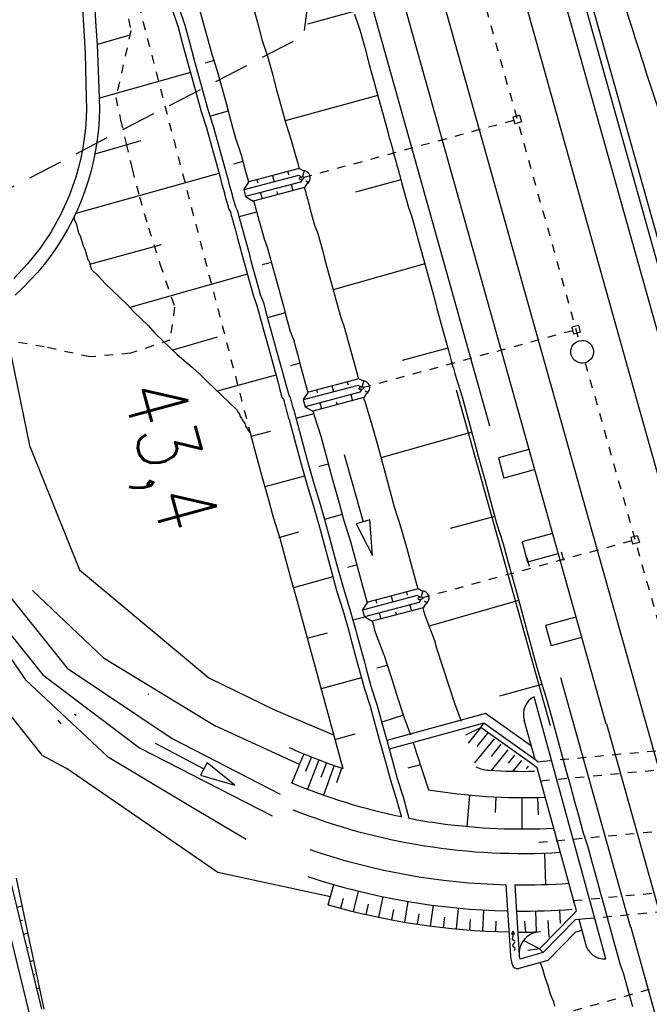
# Model space of a CAD drawing. Extents: x 447258 to 447844, y 441190 to 442763.
# Tile 15 of 123: x 447528 to 447564, y 441421 to 441477. Entities that reach past the tile are written whole.
import ezdxf

# ---------------------------------------------------------------- set-up
doc = ezdxf.new("R2010")
doc.units = 0
doc.header["$LTSCALE"] = 2
doc.header["$MEASUREMENT"] = 0
for name, pattern in [('ACAD_ISO03W100', [0.5, 0.25, -0.25]), ('ACAD_ISO05W100', [0.5, 0.25, -0.25]), ('ACAD_ISO10W100W', [0.5, 0.25, -0.25]), ('AUSGEZOGEN', [0]), ('GESTRICH-X2', [1.5, 1, -0.5]), ('PHANTOM', [2.5, 1.25, -0.25, 0.25, -0.25, 0.25, -0.25]), ('PUNKTX2', [0.5, 0.25, -0.25]), ('STRICHLINIEX2', [0.5, 0.25, -0.25])]:
    doc.linetypes.add(name, pattern=pattern)
for name, color, linetype in [('BOESCHG', 250, 'AUSGEZOGEN'), ('DB-Bahnachse', 7, 'CONTINUOUS'), ('DB-Bestand', 8, 'CONTINUOUS'), ('DB-Boeschungen', 15, 'CONTINUOUS'), ('DB-Gleisachsen', 7, 'CONTINUOUS'), ('DB-GRABEN', 15, 'AUSGEZOGEN'), ('DB-Ingenieurbauwerke', 15, 'CONTINUOUS'), ('DB-Kabelanlagen', 15, 'CONTINUOUS'), ('DB-LS-Wände', 15, 'CONTINUOUS'), ('DB-Wegboeschungen', 15, 'CONTINUOUS'), ('DB-Wege', 15, 'CONTINUOUS'), ('FBRTOP', 250, 'AUSGEZOGEN'), ('STROMLTG', 4, 'AUSGEZOGEN')]:
    doc.layers.add(name, color=color, linetype=linetype)
doc.styles.add('ROMANS', font='romans.shx', dxfattribs={"width": 0.8})

msp = doc.modelspace()

# ---------------------------------------------------------------- linework, layer by layer
at = {"layer": 'BOESCHG', "flags": 128}
msp.add_lwpolyline([(447528.106, 441604.773, -0.001741), (447532.245, 441590.487, -0.005466), (447533.498, 441585.918, -0.000173), (447539.995, 441561.128, 0.000259), (447544.338, 441544.57, 0.001301), (447552.31, 441514.558, 0.020112), (447552.908, 441512.64, 0.058233), (447553.222, 441512.004, -0.025738), (447554.023, 441510.618, -0.033988), (447555.281, 441507.68, -0.070536), (447555.581, 441506.164, -0.13888), (447555.367, 441505.212, 0.173807), (447555.247, 441504.434, 0.00477), (447555.3, 441504.174, 0.003118), (447555.387, 441503.778, 0.01381), (447557.421, 441495.825, 0.006254), (447562.612, 441478.459, 0.004755), (447564.688, 441472.034, 0.001644), (447570.93, 441453.526, 0.011246), (447571.501, 441451.968, 0.002982), (447573.818, 441446.158)], format="xyb", dxfattribs=at)
at = {"layer": 'DB-Bahnachse', "linetype": 'ACAD_ISO10W100W'}
for p, q in [((447545.301, 441511.747), (447560.069, 441459.034)), ((447560.419, 441457.782), (447569.027, 441427.14))]:
    msp.add_line(p, q, dxfattribs=at)
at = {"layer": 'DB-Bahnachse', "linetype": 'Continuous'}
msp.add_ellipse((447560.244, 441458.408), major_axis=(-0.46, 0.46), ratio=1, start_param=2.623338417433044, end_param=8.90652372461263, dxfattribs=at)
at = {"layer": 'DB-Bestand', "linetype": 'Continuous'}
for p, q in [((447528.635, 441452.945), (447531.469, 441445.924)), ((447529.342, 441435.298), (447520.277, 441446.688)), ((447523.4, 441446.8), (447528.369, 441439.633)), ((447525.833, 441446.434), (447530.753, 441440.302)), ((447531.469, 441445.924), (447538.863, 441439.741)), ((447524.695, 441445.734), (447529.366, 441439.913)), ((447532.844, 441440.889), (447528.771, 441444.743)), ((447532.844, 441440.889), (447539.264, 441436.969)), ((447530.753, 441440.302), (447536.768, 441436.269)), ((447528.369, 441439.633), (447533.061, 441435.228)), ((447529.366, 441439.913), (447534.893, 441435.742)), ((447538.863, 441439.741), (447542.631, 441437.915)), ((447535.44, 441438.78), (447535.4, 441438.8)), ((447542.631, 441437.915), (447546.01, 441436.481)), ((447530.223, 441437.316), (447530.4, 441437.1)), ((447531.181, 441437.651), (447531.265, 441437.608)), ((447544.052, 441434.773), (447539.264, 441436.969)), ((447536.768, 441436.269), (447542.961, 441433.085)), ((447534.893, 441435.742), (447542.484, 441431.84)), ((447535.786, 441435.993), (447538.577, 441434.528)), ((447529.342, 441435.298), (447530.701, 441434.566)), ((447533.061, 441435.228), (447538.3, 441432.1)), ((447539.382, 441428.603), (447530.701, 441434.566)), ((447538.577, 441434.528), (447538.391, 441434.174)), ((447538.763, 441434.882), (447538.577, 441434.528)), ((447540.348, 441433.598), (447538.763, 441434.882)), ((447538.391, 441434.174), (447540.348, 441433.598)), ((447538.3, 441432.1), (447541, 441430.5)), ((447545.83, 441427.21), (447539.382, 441428.603))]:
    msp.add_line(p, q, dxfattribs=at)
at = {"layer": 'DB-Bestand', "linetype": 'PHANTOM'}
msp.add_line((447559.806, 441426.801), (447559.753, 441426.994), dxfattribs=at)
at = {"layer": 'DB-Boeschungen', "linetype": 'Continuous'}
for p, q in [((447541.382, 441478.215), (447541.646, 441477.25)), ((447547.175, 441477.882), (447544.523, 441477.156)), ((447547.215, 441477.737), (447547.527, 441476.786)), ((447541.646, 441477.25), (447541.91, 441476.286)), ((447547.527, 441476.786), (447547.791, 441475.821)), ((447541.91, 441476.286), (447542.222, 441475.334)), ((447547.791, 441475.821), (447548.055, 441474.857)), ((447542.222, 441475.334), (447542.486, 441474.37)), ((447548.055, 441474.857), (447548.319, 441473.892)), ((447542.486, 441474.37), (447542.75, 441473.405)), ((447542.75, 441473.405), (447543.014, 441472.441)), ((447548.319, 441473.892), (447548.583, 441472.928)), ((447548.543, 441473.072), (447543.238, 441471.621)), ((447548.583, 441472.928), (447548.847, 441471.963)), ((447543.014, 441472.441), (447543.278, 441471.476)), ((447548.847, 441471.963), (447549.111, 441470.999)), ((447543.278, 441471.476), (447543.59, 441470.525)), ((447549.111, 441470.999), (447549.163, 441470.806)), ((447549.163, 441470.806), (447549.216, 441470.613)), ((447549.216, 441470.613), (447549.269, 441470.42)), ((447543.59, 441470.525), (447543.854, 441469.56)), ((447549.269, 441470.42), (447549.322, 441470.227)), ((447549.322, 441470.227), (447549.375, 441470.034)), ((447549.375, 441470.034), (447549.427, 441469.841)), ((447543.854, 441469.56), (447543.92, 441469.319)), ((447549.427, 441469.841), (447549.48, 441469.648)), ((447549.48, 441469.648), (447549.533, 441469.455)), ((447549.533, 441469.455), (447549.586, 441469.262)), ((447543.92, 441469.319), (447543.973, 441469.126)), ((447543.973, 441469.126), (447544.025, 441468.933)), ((447544.025, 441468.933), (447544.038, 441468.887)), ((447549.586, 441469.262), (447549.638, 441469.07)), ((447549.638, 441469.07), (447549.665, 441468.973)), ((447549.665, 441468.973), (447549.691, 441468.877)), ((447549.691, 441468.877), (447549.718, 441468.78)), ((447549.718, 441468.78), (447549.744, 441468.684)), ((447549.744, 441468.684), (447549.77, 441468.587)), ((447549.77, 441468.587), (447549.797, 441468.491)), ((447549.797, 441468.491), (447549.823, 441468.394)), ((447549.823, 441468.394), (447549.85, 441468.298)), ((447549.85, 441468.298), (447549.876, 441468.201)), ((447544.334, 441467.806), (447544.342, 441467.776)), ((447544.342, 441467.776), (447544.395, 441467.583)), ((447549.863, 441468.25), (447547.258, 441467.537)), ((447549.876, 441468.201), (447549.902, 441468.105)), ((447549.902, 441468.105), (447550.034, 441467.623)), ((447544.395, 441467.583), (447544.421, 441467.487)), ((447544.421, 441467.487), (447544.448, 441467.39)), ((447544.448, 441467.39), (447544.474, 441467.294)), ((447544.474, 441467.294), (447544.5, 441467.197)), ((447544.5, 441467.197), (447544.527, 441467.101)), ((447550.034, 441467.623), (447550.166, 441467.14)), ((447544.527, 441467.101), (447544.553, 441467.004)), ((447544.553, 441467.004), (447544.58, 441466.908)), ((447544.58, 441466.908), (447544.606, 441466.811)), ((447544.606, 441466.811), (447544.632, 441466.715)), ((447544.632, 441466.715), (447544.659, 441466.618)), ((447544.659, 441466.618), (447544.791, 441466.136)), ((447550.166, 441467.14), (447550.298, 441466.658)), ((447550.298, 441466.658), (447550.478, 441466.189)), ((447544.791, 441466.136), (447544.923, 441465.654)), ((447550.478, 441466.189), (447550.61, 441465.707)), ((447544.923, 441465.654), (447545.103, 441465.185)), ((447550.61, 441465.707), (447550.742, 441465.225)), ((447545.103, 441465.185), (447545.235, 441464.703)), ((447550.742, 441465.225), (447550.874, 441464.742)), ((447545.235, 441464.703), (447545.367, 441464.22)), ((447550.874, 441464.742), (447551.006, 441464.26)), ((447545.367, 441464.22), (447545.499, 441463.738)), ((447551.006, 441464.26), (447551.138, 441463.778)), ((447551.138, 441463.778), (447551.27, 441463.295)), ((447545.499, 441463.738), (447545.631, 441463.256)), ((447545.631, 441463.256), (447545.763, 441462.773)), ((447551.23, 441463.44), (447545.987, 441461.954)), ((447551.27, 441463.295), (447551.402, 441462.813)), ((447545.763, 441462.773), (447545.895, 441462.291)), ((447551.402, 441462.813), (447551.534, 441462.331)), ((447545.895, 441462.291), (447546.027, 441461.809)), ((447551.534, 441462.331), (447551.666, 441461.849)), ((447546.027, 441461.809), (447546.158, 441461.327)), ((447551.666, 441461.849), (447551.798, 441461.366)), ((447546.158, 441461.327), (447546.29, 441460.844)), ((447551.798, 441461.366), (447551.93, 441460.884)), ((447546.29, 441460.844), (447546.422, 441460.362)), ((447551.93, 441460.884), (447552.062, 441460.402)), ((447552.062, 441460.402), (447552.194, 441459.919)), ((447546.422, 441460.362), (447546.603, 441459.893)), ((447546.603, 441459.893), (447546.734, 441459.411)), ((447552.194, 441459.919), (447552.326, 441459.437)), ((447546.734, 441459.411), (447546.866, 441458.928)), ((447552.326, 441459.437), (447552.458, 441458.955)), ((447546.866, 441458.928), (447546.998, 441458.446)), ((447552.458, 441458.955), (447552.59, 441458.473)), ((447546.998, 441458.446), (447547.13, 441457.964)), ((447552.55, 441458.617), (447549.946, 441457.905)), ((447552.59, 441458.473), (447552.629, 441458.328)), ((447552.629, 441458.328), (447552.669, 441458.183)), ((447552.669, 441458.183), (447552.708, 441458.039)), ((447547.13, 441457.964), (447547.262, 441457.482)), ((447552.708, 441458.039), (447552.748, 441457.894)), ((447552.748, 441457.894), (447552.788, 441457.749)), ((447552.788, 441457.749), (447552.827, 441457.605)), ((447552.827, 441457.605), (447552.867, 441457.46)), ((447547.262, 441457.482), (447547.394, 441456.999)), ((447552.867, 441457.46), (447552.906, 441457.315)), ((447552.906, 441457.315), (447552.946, 441457.171)), ((447552.946, 441457.171), (447552.985, 441457.026)), ((447552.985, 441457.026), (447553.364, 441455.833)), ((447547.394, 441456.999), (447547.434, 441456.855)), ((447547.729, 441455.776), (447547.751, 441455.697)), ((447547.751, 441455.697), (447547.79, 441455.553)), ((447547.79, 441455.553), (447548.168, 441454.36)), ((447553.364, 441455.833), (447553.693, 441454.628)), ((447548.168, 441454.36), (447548.498, 441453.154)), ((447553.693, 441454.628), (447554.023, 441453.422)), ((447553.918, 441453.808), (447548.722, 441452.334)), ((447548.498, 441453.154), (447548.828, 441451.949)), ((447554.023, 441453.422), (447554.353, 441452.216)), ((447548.828, 441451.949), (447549.158, 441450.743)), ((447554.353, 441452.216), (447554.683, 441451.011)), ((447554.683, 441451.011), (447555.013, 441449.805)), ((447549.158, 441450.743), (447549.488, 441449.537)), ((447555.013, 441449.805), (447555.343, 441448.599)), ((447549.488, 441449.537), (447549.866, 441448.345)), ((447555.237, 441448.985), (447552.681, 441448.286)), ((447555.343, 441448.599), (447555.721, 441447.407)), ((447549.866, 441448.345), (447550.196, 441447.139)), ((447550.196, 441447.139), (447550.526, 441445.933)), ((447555.721, 441447.407), (447556.051, 441446.201)), ((447550.526, 441445.933), (447550.829, 441444.826)), ((447556.051, 441446.201), (447556.381, 441444.995)), ((447556.381, 441444.995), (447556.671, 441443.934)), ((447556.605, 441444.176), (447551.475, 441442.707)), ((447551.124, 441443.745), (447551.185, 441443.522)), ((447551.185, 441443.522), (447551.238, 441443.329)), ((447556.671, 441443.934), (447556.961, 441442.873)), ((447551.238, 441443.329), (447551.792, 441441.874)), ((447556.961, 441442.873), (447557.252, 441441.812)), ((447551.792, 441441.874), (447551.911, 441441.44)), ((447557.252, 441441.812), (447557.542, 441440.751)), ((447551.911, 441441.44), (447552.249, 441440.392)), ((447557.542, 441440.751), (447557.832, 441439.69)), ((447552.249, 441440.392), (447552.588, 441439.344)), ((447557.832, 441439.69), (447558.171, 441438.643)), ((447552.588, 441439.344), (447552.926, 441438.296)), ((447557.925, 441439.353), (447555.513, 441438.693)), ((447558.171, 441438.643), (447558.461, 441437.582)), ((447552.926, 441438.296), (447553.313, 441437.262)), ((447558.461, 441437.582), (447558.751, 441436.521)), ((447554.424, 441436.881), (447553.561, 441436.461)), ((447554.424, 441436.881), (447553.719, 441436.006)), ((447555.203, 441436.254), (447554.086, 441434.868)), ((447554.814, 441436.567), (447554.204, 441435.811)), ((447558.751, 441436.521), (447559.042, 441435.46)), ((447555.592, 441435.94), (447555.023, 441435.234)), ((447555.982, 441435.626), (447555.024, 441434.438)), ((447544.308, 441435.388), (447543.616, 441433.727)), ((447544.736, 441435.213), (447544.402, 441434.378)), ((447545.166, 441435.045), (447544.521, 441433.364)), ((447556.371, 441435.312), (447556.007, 441434.86)), ((447559.042, 441435.46), (447559.332, 441434.399)), ((447545.599, 441434.882), (447545.288, 441434.038)), ((447546.034, 441434.726), (447545.437, 441433.028)), ((447546.471, 441434.576), (447546.184, 441433.723)), ((447556.76, 441434.999), (447556.271, 441434.391)), ((447557.149, 441434.685), (447557.029, 441434.536)), ((447559.332, 441434.399), (447559.569, 441433.53)), ((447559.569, 441433.53), (447559.807, 441432.662)), ((447553.801, 441433.026), (447553.635, 441431.234)), ((447555.295, 441432.922), (447555.253, 441432.023)), ((447556.793, 441432.886), (447556.791, 441431.086)), ((447557.685, 441432.898), (447557.732, 441431.892)), ((447559.807, 441432.662), (447560.045, 441431.794)), ((447560.045, 441431.794), (447560.282, 441430.926)), ((447560.282, 441430.926), (447560.568, 441430.071)), ((447560.568, 441430.071), (447560.805, 441429.203)), ((447558.164, 441427.911), (447558.099, 441429.71)), ((447560.805, 441429.203), (447561.043, 441428.335)), ((447561.043, 441428.335), (447561.28, 441427.467)), ((447545.699, 441426.753), (447546.031, 441427.906)), ((447555.878, 441427.898), (447556.133, 441423.84)), ((447556.38, 441427.889), (447556.633, 441423.872)), ((447547.147, 441426.366), (447547.436, 441427.53)), ((447548.609, 441426.032), (447548.854, 441427.207)), ((447561.28, 441427.467), (447561.518, 441426.599)), ((447546.421, 441426.553), (447546.576, 441427.132)), ((447547.877, 441426.192), (447548.01, 441426.777)), ((447550.082, 441425.754), (447550.283, 441426.937)), ((447551.565, 441425.53), (447551.722, 441426.72)), ((447561.518, 441426.599), (447561.755, 441425.731)), ((447549.345, 441425.886), (447549.456, 441426.476)), ((447550.823, 441425.635), (447550.912, 441426.229)), ((447552.309, 441425.44), (447552.376, 441426.036)), ((447553.055, 441425.362), (447553.167, 441426.557)), ((447554.55, 441425.25), (447554.618, 441426.448)), ((447557.621, 441425.195), (447557.597, 441426.394)), ((447559.008, 441425.695), (447558.967, 441426.446)), ((447553.802, 441425.299), (447553.847, 441425.898)), ((447555.299, 441425.215), (447555.322, 441425.815)), ((447557.01, 441425.187), (447556.965, 441425.809)), ((447558.346, 441424.892), (447558.298, 441425.84)), ((447561.755, 441425.731), (447561.887, 441425.249)), ((447556.274, 441425.234), (447556.197, 441425.077)), ((447556.197, 441425.077), (447556.372, 441425.089)), ((447556.372, 441425.089), (447556.274, 441425.234)), ((447556.294, 441424.93), (447556.284, 441425.083)), ((447561.887, 441425.249), (447562.019, 441424.766)), ((447557.803, 441424.22), (447556.877, 441424.696)), ((447562.019, 441424.766), (447562.151, 441424.284)), ((447557.803, 441424.22), (447557.124, 441424.136)), ((447562.151, 441424.284), (447562.283, 441423.802)), ((447562.283, 441423.802), (447562.415, 441423.319)), ((447556.192, 441423.488), (447556.239, 441423.316)), ((447557.833, 441423.442), (447557.969, 441423.088)), ((447562.415, 441423.319), (447562.595, 441422.85)), ((447557.969, 441423.088), (447558.101, 441422.606)), ((447562.595, 441422.85), (447562.727, 441422.368)), ((447558.101, 441422.606), (447558.281, 441422.136)), ((447558.281, 441422.136), (447558.413, 441421.654)), ((447562.727, 441422.368), (447562.859, 441421.886)), ((447558.413, 441421.654), (447558.593, 441421.185)), ((447562.859, 441421.886), (447562.991, 441421.404)), ((447558.593, 441421.185), (447558.659, 441420.945)), ((447562.991, 441421.404), (447563.123, 441420.921))]:
    msp.add_line(p, q, dxfattribs=at)
for centre, major_axis, start_param, end_param in [((447556.812, 441465.386), (-22.981, 22.981), 1.932837, 2.034525), ((447555.035, 441436.441), (-1.414, 1.414), 1.902888, 2.294863), ((447556.812, 441465.386), (-21.92, 21.92), 2.294863, 2.378689), ((447556.812, 441465.386), (-24.254, 24.254), 1.960212, 2.152817), ((447556.812, 441465.386), (-22.981, 22.981), 2.189884, 2.396837), ((447556.812, 441465.386), (-9.302, 34.467), 2.501181, 2.939254), ((447556.812, 441465.386), (-24.254, 24.254), 2.165857, 2.220042), ((447556.812, 441465.386), (-24.254, 24.254), 2.220042, 2.408915), ((447556.812, 441465.386), (-9.785, 36.201), 2.547489, 2.852702), ((447556.812, 441465.386), (-10.407, 37.586), 2.551077, 2.849943), ((447556.812, 441465.386), (-26.517, 26.517), 2.344663, 2.427462), ((447556.812, 441465.386), (-10.571, 38.785), 2.595405, 2.8565), ((447556.812, 441465.386), (-27.577, 27.577), 2.347526, 2.429365), ((447556.343, 441424.831), (-0.0774, 0.0774), -0.328355, 2.031958), ((447556.812, 441465.386), (-28.426, 28.426), 2.349662, 2.376322), ((447557.88, 441423.95), (-0.884, 0.884), -0.759639, 1.035058), ((447556.812, 441465.386), (-28.426, 28.426), 2.351266, 2.37034), ((447556.37, 441424.428), (-0.0774, 0.0774), -0.328355, 2.031958), ((447556.273, 441424.624), (-0.0774, 0.0774), 2.813238, 5.17355), ((447556.3, 441424.22), (-0.0774, 0.0774), 2.813238, 5.17355), ((447557.88, 441423.95), (-1.237, 1.237), 0.848173, 1.052542), ((447556.529, 441423.396), (-0.212, 0.212), 1.052542, 2.623338)]:
    msp.add_ellipse(centre, major_axis=major_axis, ratio=1, start_param=start_param, end_param=end_param, dxfattribs=at)
at = {"layer": 'DB-Gleisachsen', "linetype": 'Continuous'}
for p, q in [((447547.467, 441512.354), (447563.157, 441456.351)), ((447543.134, 441511.14), (447558.824, 441455.137)), ((447563.163, 441456.354), (447565.887, 441446.651)), ((447558.831, 441455.138), (447561.554, 441445.435)), ((447561.554, 441445.435), (447566.86, 441426.533))]:
    msp.add_line(p, q, dxfattribs=at)
at = {"layer": 'DB-GRABEN', "linetype": 'PUNKTX2'}
msp.add_line((447524.757, 441517.002), (447541.231, 441453.758), dxfattribs=at)
at = {"layer": 'DB-GRABEN', "linetype": 'Continuous'}
for p, q in [((447536.791, 441477.944), (447537.103, 441476.992)), ((447537.177, 441478.049), (447537.489, 441477.098)), ((447538.238, 441478.339), (447538.502, 441477.375)), ((447538.502, 441477.375), (447538.766, 441476.41)), ((447537.103, 441476.992), (447537.367, 441476.028)), ((447537.489, 441477.098), (447537.753, 441476.133)), ((447532.504, 441476.008), (447534.371, 441476.556)), ((447538.766, 441476.41), (447539.03, 441475.446)), ((447537.367, 441476.028), (447537.631, 441475.063)), ((447537.753, 441476.133), (447538.017, 441475.169)), ((447537.631, 441475.063), (447537.895, 441474.099)), ((447538.017, 441475.169), (447538.281, 441474.204)), ((447539.183, 441475.073), (447538.653, 441474.928)), ((447539.03, 441475.446), (447539.342, 441474.494)), ((447539.342, 441474.494), (447539.606, 441473.53)), ((447537.816, 441474.388), (447532.6, 441472.917)), ((447537.895, 441474.099), (447538.159, 441473.134)), ((447538.281, 441474.204), (447538.545, 441473.24)), ((447539.606, 441473.53), (447539.87, 441472.565)), ((447538.159, 441473.134), (447538.423, 441472.169)), ((447538.545, 441473.24), (447538.809, 441472.275)), ((447538.809, 441472.275), (447539.121, 441471.324)), ((447539.87, 441472.565), (447540.133, 441471.601)), ((447538.423, 441472.169), (447538.735, 441471.218)), ((447539.975, 441472.18), (447538.962, 441471.902)), ((447538.735, 441471.218), (447538.999, 441470.254)), ((447539.121, 441471.324), (447539.385, 441470.359)), ((447540.133, 441471.601), (447540.397, 441470.636)), ((447540.397, 441470.636), (447540.709, 441469.685)), ((447532.35, 441469.744), (447534.99, 441470.505)), ((447538.999, 441470.254), (447539.263, 441469.289)), ((447539.385, 441470.359), (447539.648, 441469.395)), ((447540.709, 441469.685), (447540.973, 441468.72)), ((447539.263, 441469.289), (447539.527, 441468.325)), ((447539.648, 441469.395), (447539.912, 441468.43)), ((447540.815, 441469.299), (447540.285, 441469.154)), ((447544.045, 441468.888), (447541.167, 441468.126)), ((447544.241, 441468.785), (447544.045, 441468.888)), ((447539.447, 441468.614), (447531.245, 441466.318)), ((447539.527, 441468.325), (447539.579, 441468.132)), ((447539.912, 441468.43), (447539.965, 441468.237)), ((447544.001, 441468.505), (447540.866, 441467.673)), ((447540.973, 441468.72), (447541.026, 441468.527)), ((447541.026, 441468.527), (447541.079, 441468.335)), ((447541.079, 441468.335), (447541.132, 441468.142)), ((447542.507, 441468.481), (447542.602, 441468.134)), ((447543.381, 441468.713), (447543.429, 441468.539)), ((447544.165, 441468.419), (447544.001, 441468.505)), ((447544.327, 441468.774), (447544.223, 441468.427)), ((447539.579, 441468.132), (447539.632, 441467.939)), ((447539.632, 441467.939), (447539.685, 441467.746)), ((447539.685, 441467.746), (447539.738, 441467.553)), ((447539.965, 441468.237), (447540.018, 441468.044)), ((447540.018, 441468.044), (447540.071, 441467.851)), ((447540.071, 441467.851), (447540.123, 441467.658)), ((447540.866, 441467.673), (447541.162, 441468.124)), ((447544.107, 441468.119), (447540.971, 441467.288)), ((447541.132, 441468.142), (447541.144, 441468.097)), ((447544.336, 441467.807), (447541.414, 441467.033)), ((447541.621, 441468.246), (447541.669, 441468.073)), ((447543.582, 441467.98), (447543.677, 441467.632)), ((447544.204, 441468.274), (447544.107, 441468.119)), ((447544.455, 441467.996), (447544.336, 441467.807)), ((447544.417, 441468.197), (447544.566, 441468.092)), ((447539.738, 441467.553), (447539.79, 441467.36)), ((447539.79, 441467.36), (447539.843, 441467.167)), ((447539.843, 441467.167), (447539.896, 441466.974)), ((447540.123, 441467.658), (447540.176, 441467.466)), ((447540.176, 441467.466), (447540.229, 441467.273)), ((447540.229, 441467.273), (447540.282, 441467.08)), ((447540.866, 441467.673), (447540.971, 441467.288)), ((447540.971, 441467.288), (447541.414, 441467.033)), ((447541.822, 441467.513), (447541.917, 441467.166)), ((447542.755, 441467.574), (447542.802, 441467.4)), ((447539.896, 441466.974), (447539.949, 441466.781)), ((447539.949, 441466.781), (447540.002, 441466.588)), ((447540.282, 441467.08), (447540.335, 441466.887)), ((447540.335, 441466.887), (447540.387, 441466.694)), ((447540.387, 441466.694), (447540.488, 441466.514)), ((447541.434, 441467.038), (447541.448, 441466.984)), ((447541.448, 441466.984), (447541.501, 441466.791)), ((447541.501, 441466.791), (447541.528, 441466.695)), ((447541.528, 441466.695), (447541.554, 441466.598)), ((447541.554, 441466.598), (447541.58, 441466.502)), ((447531.159, 441466.139), (447531.148, 441465.98)), ((447540.002, 441466.588), (447540.103, 441466.409)), ((447540.103, 441466.409), (447540.129, 441466.312)), ((447540.129, 441466.312), (447540.155, 441466.216)), ((447540.155, 441466.216), (447540.182, 441466.119)), ((447540.182, 441466.119), (447540.208, 441466.023)), ((447540.488, 441466.514), (447540.515, 441466.418)), ((447540.515, 441466.418), (447540.541, 441466.321)), ((447540.541, 441466.321), (447540.568, 441466.225)), ((447540.568, 441466.225), (447540.594, 441466.128)), ((447541.607, 441466.405), (447540.594, 441466.128)), ((447540.594, 441466.128), (447540.62, 441466.032)), ((447540.62, 441466.032), (447540.647, 441465.935)), ((447541.58, 441466.502), (447541.607, 441466.405)), ((447541.607, 441466.405), (447541.633, 441466.309)), ((447541.633, 441466.309), (447541.66, 441466.213)), ((447541.66, 441466.213), (447541.686, 441466.116)), ((447541.686, 441466.116), (447541.712, 441466.02)), ((447531.148, 441465.98), (447531.249, 441465.801)), ((447531.249, 441465.801), (447531.302, 441465.608)), ((447531.302, 441465.608), (447531.355, 441465.415)), ((447540.208, 441466.023), (447540.235, 441465.926)), ((447540.235, 441465.926), (447540.261, 441465.83)), ((447540.261, 441465.83), (447540.287, 441465.733)), ((447540.287, 441465.733), (447540.314, 441465.637)), ((447540.314, 441465.637), (447540.34, 441465.541)), ((447540.34, 441465.541), (447540.366, 441465.444)), ((447540.647, 441465.935), (447540.673, 441465.839)), ((447540.673, 441465.839), (447540.7, 441465.743)), ((447540.7, 441465.743), (447540.726, 441465.646)), ((447540.726, 441465.646), (447540.752, 441465.55)), ((447540.752, 441465.55), (447540.884, 441465.067)), ((447541.712, 441466.02), (447541.739, 441465.923)), ((447541.739, 441465.923), (447541.765, 441465.827)), ((447541.765, 441465.827), (447541.897, 441465.344)), ((447531.355, 441465.415), (447531.408, 441465.222)), ((447531.408, 441465.222), (447531.509, 441465.042)), ((447531.509, 441465.042), (447531.561, 441464.849)), ((447540.366, 441465.444), (447540.498, 441464.962)), ((447540.498, 441464.962), (447540.63, 441464.48)), ((447540.884, 441465.067), (447541.016, 441464.585)), ((447541.897, 441465.344), (447542.029, 441464.862)), ((447531.561, 441464.849), (447531.614, 441464.656)), ((447531.614, 441464.656), (447531.667, 441464.463)), ((447531.667, 441464.463), (447531.768, 441464.284)), ((447532.054, 441463.429), (447536.153, 441464.55)), ((447540.63, 441464.48), (447540.762, 441463.997)), ((447541.016, 441464.585), (447541.148, 441464.103)), ((447542.029, 441464.862), (447542.209, 441464.393)), ((447542.209, 441464.393), (447542.341, 441463.911)), ((447531.768, 441464.284), (447531.821, 441464.091)), ((447531.821, 441464.091), (447531.847, 441463.994)), ((447531.847, 441463.994), (447531.873, 441463.898)), ((447531.873, 441463.898), (447531.9, 441463.801)), ((447531.9, 441463.801), (447531.926, 441463.705)), ((447540.762, 441463.997), (447540.894, 441463.515)), ((447541.148, 441464.103), (447541.28, 441463.621)), ((447542.341, 441463.911), (447542.473, 441463.429)), ((447531.926, 441463.705), (447532.001, 441463.622)), ((447532.001, 441463.622), (447532.027, 441463.525)), ((447532.027, 441463.525), (447532.054, 441463.429)), ((447532.054, 441463.429), (447532.08, 441463.332)), ((447532.08, 441463.332), (447532.106, 441463.236)), ((447532.106, 441463.236), (447532.133, 441463.139)), ((447540.894, 441463.515), (447541.026, 441463.033)), ((447541.28, 441463.621), (447541.412, 441463.138)), ((447542.447, 441463.525), (447541.916, 441463.38)), ((447542.473, 441463.429), (447542.605, 441462.946)), ((447532.133, 441463.139), (447532.554, 441462.736)), ((447532.554, 441462.736), (447532.927, 441462.32)), ((447541.079, 441462.84), (447534.34, 441460.944)), ((447541.026, 441463.033), (447541.158, 441462.55)), ((447541.412, 441463.138), (447541.544, 441462.656)), ((447541.544, 441462.656), (447541.676, 441462.174)), ((447542.605, 441462.946), (447542.737, 441462.464)), ((447532.927, 441462.32), (447533.349, 441461.917)), ((447541.158, 441462.55), (447541.29, 441462.068)), ((447541.676, 441462.174), (447541.808, 441461.691)), ((447542.737, 441462.464), (447542.869, 441461.982)), ((447533.349, 441461.917), (447533.77, 441461.514)), ((447541.29, 441462.068), (447541.422, 441461.586)), ((447541.422, 441461.586), (447541.602, 441461.117)), ((447541.808, 441461.691), (447541.988, 441461.222)), ((447542.869, 441461.982), (447543.001, 441461.499)), ((447533.77, 441461.514), (447534.191, 441461.111)), ((447534.191, 441461.111), (447534.564, 441460.694)), ((447541.602, 441461.117), (447541.734, 441460.635)), ((447541.988, 441461.222), (447542.12, 441460.74)), ((447543.001, 441461.499), (447543.133, 441461.017)), ((447543.133, 441461.017), (447543.265, 441460.535)), ((447534.564, 441460.694), (447534.986, 441460.291)), ((447541.734, 441460.635), (447541.866, 441460.152)), ((447542.12, 441460.74), (447542.252, 441460.258)), ((447543.238, 441460.631), (447542.226, 441460.354)), ((447543.265, 441460.535), (447543.397, 441460.053)), ((447534.986, 441460.291), (447535.407, 441459.888)), ((447535.407, 441459.888), (447535.78, 441459.472)), ((447541.866, 441460.152), (447541.998, 441459.67)), ((447542.252, 441460.258), (447542.384, 441459.776)), ((447543.397, 441460.053), (447543.529, 441459.57)), ((447535.78, 441459.472), (447536.201, 441459.069)), ((447541.998, 441459.67), (447542.13, 441459.188)), ((447542.384, 441459.776), (447542.516, 441459.293)), ((447542.516, 441459.293), (447542.648, 441458.811)), ((447543.529, 441459.57), (447543.709, 441459.101)), ((447536.201, 441459.069), (447536.623, 441458.666)), ((447536.82, 441458.512), (447539.363, 441459.26)), ((447542.13, 441459.188), (447542.262, 441458.705)), ((447542.262, 441458.705), (447542.394, 441458.223)), ((447542.648, 441458.811), (447542.78, 441458.329)), ((447543.709, 441459.101), (447543.841, 441458.619)), ((447536.623, 441458.666), (447537.044, 441458.263)), ((447537.044, 441458.263), (447537.452, 441457.908)), ((447542.394, 441458.223), (447542.526, 441457.741)), ((447542.78, 441458.329), (447542.912, 441457.846)), ((447543.841, 441458.619), (447543.973, 441458.137)), ((447537.452, 441457.908), (447537.922, 441457.518)), ((447542.526, 441457.741), (447542.658, 441457.259)), ((447542.912, 441457.846), (447543.044, 441457.364)), ((447544.078, 441457.751), (447543.548, 441457.606)), ((447543.973, 441458.137), (447544.105, 441457.654)), ((447544.105, 441457.654), (447544.237, 441457.172)), ((447537.922, 441457.518), (447538.343, 441457.115)), ((447538.343, 441457.115), (447538.764, 441456.712)), ((447542.711, 441457.066), (447539.335, 441456.142)), ((447542.658, 441457.259), (447542.79, 441456.776)), ((447543.044, 441457.364), (447543.176, 441456.882)), ((447544.237, 441457.172), (447544.369, 441456.69)), ((447538.764, 441456.712), (447539.186, 441456.309)), ((447542.79, 441456.776), (447542.922, 441456.294)), ((447543.176, 441456.882), (447543.308, 441456.4)), ((447547.411, 441456.478), (447544.275, 441455.647)), ((447544.369, 441456.69), (447544.501, 441456.208)), ((447547.454, 441456.862), (447544.577, 441456.099)), ((447545.916, 441456.454), (447546.011, 441456.107)), ((447546.791, 441456.686), (447546.839, 441456.512)), ((447547.574, 441456.392), (447547.411, 441456.478)), ((447547.651, 441456.758), (447547.454, 441456.862)), ((447547.737, 441456.748), (447547.633, 441456.4)), ((447539.186, 441456.309), (447539.607, 441455.905)), ((447539.607, 441455.905), (447540.028, 441455.502)), ((447542.922, 441456.294), (447543.054, 441455.812)), ((447543.308, 441456.4), (447543.44, 441455.917)), ((447543.44, 441455.917), (447543.527, 441455.786)), ((447544.275, 441455.647), (447544.572, 441456.098)), ((447547.516, 441456.092), (447544.381, 441455.261)), ((447544.501, 441456.208), (447544.54, 441456.063)), ((447544.54, 441456.063), (447544.543, 441456.054)), ((447545.031, 441456.219), (447545.079, 441456.046)), ((447546.992, 441455.953), (447547.087, 441455.606)), ((447547.614, 441456.247), (447547.516, 441456.092)), ((447547.865, 441455.969), (447547.746, 441455.78)), ((447547.826, 441456.17), (447547.975, 441456.066)), ((447540.028, 441455.502), (447540.45, 441455.099)), ((447543.054, 441455.812), (447543.142, 441455.68)), ((447543.142, 441455.68), (447543.181, 441455.536)), ((447543.181, 441455.536), (447543.221, 441455.391)), ((447543.221, 441455.391), (447543.26, 441455.246)), ((447543.527, 441455.786), (447543.567, 441455.641)), ((447543.567, 441455.641), (447543.607, 441455.496)), ((447543.607, 441455.496), (447543.646, 441455.352)), ((447543.646, 441455.352), (447543.686, 441455.207)), ((447544.275, 441455.647), (447544.381, 441455.261)), ((447547.746, 441455.78), (447544.824, 441455.006)), ((447545.232, 441455.486), (447545.327, 441455.139)), ((447546.164, 441455.547), (447546.212, 441455.374)), ((447540.45, 441455.099), (447540.537, 441454.968)), ((447540.537, 441454.968), (447540.625, 441454.836)), ((447540.625, 441454.836), (447540.665, 441454.692)), ((447543.26, 441455.246), (447543.3, 441455.102)), ((447543.3, 441455.102), (447543.34, 441454.957)), ((447543.34, 441454.957), (447543.379, 441454.812)), ((447543.379, 441454.812), (447543.419, 441454.668)), ((447543.686, 441455.207), (447543.725, 441455.062)), ((447543.725, 441455.062), (447543.765, 441454.918)), ((447543.765, 441454.918), (447543.805, 441454.773)), ((447543.805, 441454.773), (447543.844, 441454.628)), ((447544.87, 441454.857), (447543.857, 441454.58)), ((447544.381, 441455.261), (447544.824, 441455.006)), ((447544.829, 441455.007), (447544.857, 441454.906)), ((447544.857, 441454.906), (447544.896, 441454.761)), ((447544.896, 441454.761), (447545.275, 441453.568)), ((447540.665, 441454.692), (447540.753, 441454.56)), ((447540.753, 441454.56), (447540.84, 441454.429)), ((447540.84, 441454.429), (447540.928, 441454.297)), ((447540.928, 441454.297), (447540.968, 441454.152)), ((447543.419, 441454.668), (447543.458, 441454.523)), ((447543.458, 441454.523), (447543.498, 441454.378)), ((447543.498, 441454.378), (447543.828, 441453.172)), ((447543.844, 441454.628), (447543.884, 441454.484)), ((447543.884, 441454.484), (447544.214, 441453.278)), ((447540.968, 441454.152), (447541.056, 441454.021)), ((447541.056, 441454.021), (447541.143, 441453.889)), ((447541.143, 441453.889), (447541.231, 441453.758)), ((447541.231, 441453.758), (447541.561, 441452.552)), ((447541.284, 441453.565), (447542.393, 441453.869)), ((447543.828, 441453.172), (447544.158, 441451.967)), ((447544.214, 441453.278), (447544.543, 441452.072)), ((447545.275, 441453.568), (447545.604, 441452.363)), ((447541.561, 441452.552), (447541.891, 441451.347)), ((447546.62, 441452.52), (447547.697, 441448.668)), ((447544.158, 441451.967), (447544.488, 441450.761)), ((447544.543, 441452.072), (447544.873, 441450.867)), ((447545.71, 441451.977), (447545.18, 441451.832)), ((447545.604, 441452.363), (447545.934, 441451.157)), ((447541.891, 441451.347), (447542.221, 441450.141)), ((447544.342, 441451.292), (447542.076, 441450.671)), ((447544.873, 441450.867), (447545.251, 441449.674)), ((447545.934, 441451.157), (447546.264, 441449.951)), ((447544.488, 441450.761), (447544.866, 441449.569)), ((447542.221, 441450.141), (447542.551, 441448.935)), ((447546.264, 441449.951), (447546.594, 441448.746)), ((447544.866, 441449.569), (447545.196, 441448.363)), ((447545.251, 441449.674), (447545.581, 441448.468)), ((447542.551, 441448.935), (447542.929, 441447.743)), ((447546.502, 441449.083), (447545.489, 441448.806)), ((447546.594, 441448.746), (447546.972, 441447.553)), ((447547.697, 441448.668), (447547.312, 441448.56)), ((447547.312, 441448.56), (447548.235, 441446.742)), ((447548.082, 441448.776), (447547.697, 441448.668)), ((447548.235, 441446.742), (447548.082, 441448.776)), ((447542.867, 441447.778), (447544.025, 441448.094)), ((447545.196, 441448.363), (447545.525, 441447.157)), ((447545.581, 441448.468), (447545.911, 441447.263)), ((447542.929, 441447.743), (447543.259, 441446.537)), ((447546.972, 441447.553), (447547.302, 441446.347)), ((447545.525, 441447.157), (447545.855, 441445.952)), ((447545.911, 441447.263), (447546.241, 441446.057)), ((447543.259, 441446.537), (447543.589, 441445.331)), ((447547.302, 441446.347), (447547.632, 441445.142)), ((447545.855, 441445.952), (447546.185, 441444.746)), ((447546.241, 441446.057), (447546.571, 441444.851)), ((447547.342, 441446.203), (447546.811, 441446.058)), ((447543.589, 441445.331), (447543.919, 441444.126)), ((447545.974, 441445.517), (447543.707, 441444.897)), ((447546.185, 441444.746), (447546.563, 441443.553)), ((447546.571, 441444.851), (447546.949, 441443.659)), ((447547.632, 441445.142), (447547.937, 441444.025)), ((447550.847, 441444.83), (447547.969, 441444.068)), ((447550.184, 441444.655), (447550.231, 441444.481)), ((447551.043, 441444.727), (447550.847, 441444.83)), ((447551.129, 441444.716), (447551.026, 441444.368)), ((447543.919, 441444.126), (447544.262, 441442.872)), ((447550.803, 441444.446), (447547.668, 441443.615)), ((447547.668, 441443.615), (447547.964, 441444.066)), ((447550.909, 441444.061), (447547.774, 441443.23)), ((447548.424, 441444.188), (447548.471, 441444.015)), ((447549.309, 441444.423), (447549.404, 441444.075)), ((447550.967, 441444.36), (447550.803, 441444.446)), ((447551.006, 441444.216), (447550.909, 441444.061)), ((447551.219, 441444.139), (447551.368, 441444.034)), ((447546.563, 441443.553), (447546.893, 441442.348)), ((447546.949, 441443.659), (447547.279, 441442.453)), ((447547.668, 441443.615), (447547.774, 441443.23)), ((447551.138, 441443.749), (447548.217, 441442.975)), ((447549.557, 441443.516), (447549.604, 441443.342)), ((447550.384, 441443.922), (447550.479, 441443.574)), ((447551.257, 441443.938), (447551.138, 441443.749)), ((447547.796, 441443.217), (447547.121, 441443.032)), ((447547.774, 441443.23), (447548.217, 441442.975)), ((447548.224, 441442.977), (447548.292, 441442.73)), ((447548.624, 441443.455), (447548.719, 441443.108)), ((447544.262, 441442.872), (447546.538, 441434.553)), ((447547.279, 441442.453), (447547.345, 441442.212)), ((447548.292, 441442.73), (447548.358, 441442.489)), ((447548.911, 441441.034), (447548.358, 441442.489)), ((447544.499, 441442.004), (447545.657, 441442.32)), ((447546.893, 441442.348), (447546.959, 441442.107)), ((447546.959, 441442.107), (447547.368, 441440.612)), ((447547.345, 441442.212), (447547.754, 441440.717)), ((447547.754, 441440.717), (447547.86, 441440.331)), ((447548.911, 441441.034), (447549.017, 441440.648)), ((447547.368, 441440.612), (447547.474, 441440.226)), ((447547.474, 441440.226), (447547.764, 441439.165)), ((447547.86, 441440.331), (447548.15, 441439.27)), ((447549.07, 441440.455), (447548.491, 441440.297)), ((447549.017, 441440.648), (447549.356, 441439.6)), ((447547.606, 441439.743), (447545.291, 441439.11)), ((447549.356, 441439.6), (447549.694, 441438.552)), ((447547.764, 441439.165), (447548.103, 441438.117)), ((447548.15, 441439.27), (447548.488, 441438.222)), ((447549.694, 441438.552), (447550.033, 441437.505)), ((447548.103, 441438.117), (447548.393, 441437.056)), ((447548.488, 441438.222), (447548.779, 441437.161)), ((447550.006, 441437.601), (447548.766, 441437.21)), ((447550.033, 441437.505), (447550.419, 441436.47)), ((447548.393, 441437.056), (447548.683, 441435.995)), ((447548.779, 441437.161), (447549.069, 441436.1)), ((447546.083, 441436.216), (447547.244, 441436.534)), ((447548.683, 441435.995), (447548.973, 441434.934)), ((447549.069, 441436.1), (447549.359, 441435.039)), ((447550.558, 441436.04), (447550.758, 441435.422)), ((447549.359, 441435.039), (447549.65, 441433.978)), ((447550.758, 441435.422), (447551.096, 441434.374)), ((447548.973, 441434.934), (447549.264, 441433.873)), ((447550.991, 441434.76), (447550.267, 441434.562)), ((447549.65, 441433.978), (447549.988, 441432.931)), ((447551.096, 441434.374), (447551.435, 441433.326)), ((447549.264, 441433.873), (447549.602, 441432.825)), ((447549.602, 441432.825), (447549.893, 441431.764)), ((447549.988, 441432.931), (447550.323, 441431.706))]:
    msp.add_line(p, q, dxfattribs=at)
for centre in [(447544.185, 441468.346), (447547.594, 441456.319), (447550.987, 441444.288)]:
    msp.add_ellipse(centre, major_axis=(0.477, 0.131), ratio=0.878803, start_param=-1.223517, end_param=1.219229, dxfattribs=at)
at = {"layer": 'DB-Ingenieurbauwerke', "linetype": 'Continuous'}
for p, q in [((447549.586, 441512.948), (447569.585, 441441.559)), ((447541.016, 441510.547), (447561.592, 441437.101)), ((447556.66, 441471.948), (447556.274, 441471.843)), ((447556.274, 441471.843), (447556.379, 441471.457)), ((447556.66, 441471.948), (447556.765, 441471.562)), ((447556.765, 441471.562), (447556.379, 441471.457)), ((447560.032, 441459.911), (447559.646, 441459.806)), ((447560.032, 441459.911), (447560.137, 441459.525)), ((447559.646, 441459.806), (447559.751, 441459.42)), ((447560.137, 441459.525), (447559.751, 441459.42)), ((447557.184, 441452.807), (447555.447, 441452.332)), ((447555.447, 441452.332), (447555.764, 441451.174)), ((447557.5, 441451.649), (447555.764, 441451.174)), ((447558.535, 441447.993), (447556.799, 441447.518)), ((447556.799, 441447.518), (447557.116, 441446.36)), ((447563.415, 441447.877), (447563.029, 441447.772)), ((447563.029, 441447.772), (447563.134, 441447.386)), ((447563.52, 441447.491), (447563.134, 441447.386)), ((447563.415, 441447.877), (447563.52, 441447.491)), ((447558.852, 441446.835), (447557.116, 441446.36)), ((447559.881, 441443.209), (447558.145, 441442.734)), ((447558.145, 441442.734), (447558.462, 441441.576)), ((447560.198, 441442.052), (447558.462, 441441.576)), ((447561.602, 441423.647), (447557.494, 441438.656)), ((447554.713, 441437.695), (447549.056, 441436.147)), ((447557.335, 441435.827), (447554.713, 441437.695)), ((447557.544, 441435.065), (447556.929, 441437.312)), ((447554.616, 441437.151), (447549.188, 441435.665)), ((447554.442, 441436.906), (447554.616, 441437.151)), ((447557.363, 441434.826), (447554.442, 441436.906)), ((447557.541, 441435.067), (447554.616, 441437.151)), ((447561.632, 441437.112), (447586.087, 441349.807)), ((447557.674, 441434.59), (447557.363, 441434.826)), ((447559.914, 441426.405), (447557.674, 441434.59)), ((447557.803, 441424.22), (447559.64, 441426.1)), ((447559.914, 441426.405), (447559.64, 441426.1)), ((447558.018, 441424.011), (447559.863, 441425.899)), ((447559.863, 441425.899), (447560.048, 441425.916)), ((447560.048, 441425.916), (447560.431, 441424.516)), ((447558.28, 441423.564), (447559.862, 441425.183)), ((447560.222, 441425.281), (447559.862, 441425.183)), ((447558.018, 441424.011), (447556.669, 441423.641)), ((447558.018, 441424.011), (447557.803, 441424.22)), ((447558.28, 441423.564), (447556.608, 441423.106))]:
    msp.add_line(p, q, dxfattribs=at)
at = {"layer": 'DB-Ingenieurbauwerke', "linetype": 'ACAD_ISO03W100'}
for p, q in [((447556.326, 441471.65), (447544.315, 441468.38)), ((447559.699, 441459.613), (447547.725, 441456.353)), ((447563.082, 441447.579), (447551.117, 441444.322)), ((447557.986, 441434.964), (447575.275, 441436.573)), ((447557.71, 441434.939), (447557.541, 441435.067)), ((447557.877, 441433.849), (447575.974, 441435.533)), ((447557.71, 441434.939), (447557.986, 441434.964)), ((447559.753, 441426.994), (447577.85, 441428.678)), ((447560.452, 441425.954), (447577.741, 441427.563)), ((447560.048, 441425.916), (447560.452, 441425.954)), ((447569.855, 441423.513), (447558.985, 441420.462))]:
    msp.add_line(p, q, dxfattribs=at)
at = {"layer": 'DB-Ingenieurbauwerke', "linetype": 'ACAD_ISO05W100'}
msp.add_line((447557.753, 441430.323), (447578.368, 441432.241), dxfattribs=at)
at = {"layer": 'DB-Ingenieurbauwerke', "linetype": 'Continuous'}
for centre, major_axis, ratio, start_param, end_param in [((447544.185, 441468.346), (0.13, 0.035), 0.555556, 0, 6.283185), ((447550.987, 441444.288), (0.13, 0.035), 0.555556, 0, 6.283185), ((447558.006, 441437.65), (-0.798, 0.798), 1, -0.314873, 1.089434), ((447561.53, 441424.774), (-0.798, 0.798), 1, 1.01565, 2.419957)]:
    msp.add_ellipse(centre, major_axis=major_axis, ratio=ratio, start_param=start_param, end_param=end_param, dxfattribs=at)
msp.add_ellipse((447547.594, 441456.319), major_axis=(0.13, 0.035), ratio=0.555556, dxfattribs=at)
at = {"layer": 'DB-Kabelanlagen', "linetype": 'Continuous'}
for p, q in [((447553.286, 441503.63), (447566.308, 441457.151)), ((447553.705, 441503.617), (447566.659, 441457.381))]:
    msp.add_line(p, q, dxfattribs=at)
at = {"layer": 'DB-Kabelanlagen', "linetype": 'STRICHLINIEX2'}
for p, q in [((447559.041, 441446.962), (447559.177, 441446.481)), ((447557.068, 441446.617), (447557.257, 441445.943))]:
    msp.add_line(p, q, dxfattribs=at)
at = {"layer": 'DB-LS-Wände', "linetype": 'Continuous'}
for p, q in [((447544.302, 441492.143), (447554.942, 441454.163)), ((447553.02, 441456.229), (447558.417, 441437.002)), ((447558.995, 441439.752), (447563.009, 441425.452)), ((447563.027, 441425.46), (447571.043, 441396.841))]:
    msp.add_line(p, q, dxfattribs=at)
at = {"layer": 'DB-Wegboeschungen', "linetype": 'Continuous'}
for p, q in [((447532.337, 441478.041), (447532.405, 441477.022)), ((447532.405, 441477.022), (447532.465, 441476.003)), ((447532.465, 441476.003), (447532.516, 441474.984)), ((447532.516, 441474.984), (447532.559, 441473.964)), ((447532.559, 441473.964), (447532.593, 441472.943)), ((447532.593, 441472.943), (447532.595, 441472.871)), ((447532.595, 441472.871), (447532.6, 441472.31)), ((447532.6, 441472.31), (447532.584, 441471.749)), ((447532.584, 441471.749), (447532.543, 441471.146)), ((447532.543, 441471.146), (447532.476, 441470.546)), ((447532.476, 441470.546), (447532.384, 441469.949)), ((447532.384, 441469.949), (447532.267, 441469.356)), ((447532.267, 441469.356), (447532.126, 441468.769)), ((447532.126, 441468.769), (447531.96, 441468.188)), ((447531.96, 441468.188), (447531.77, 441467.614)), ((447531.77, 441467.614), (447531.557, 441467.049)), ((447531.557, 441467.049), (447531.32, 441466.493)), ((447531.32, 441466.493), (447531.061, 441465.948)), ((447531.061, 441465.948), (447530.778, 441465.413)), ((447530.778, 441465.413), (447530.474, 441464.891)), ((447530.149, 441464.383), (447529.802, 441463.888)), ((447530.474, 441464.891), (447530.149, 441464.383)), ((447529.802, 441463.888), (447529.435, 441463.408)), ((447529.435, 441463.408), (447529.048, 441462.944)), ((447529.048, 441462.944), (447528.643, 441462.496)), ((447528.643, 441462.496), (447528.219, 441462.065)), ((447528.219, 441462.065), (447527.777, 441461.653)), ((447528.635, 441452.945), (447527.423, 441458.922))]:
    msp.add_line(p, q, dxfattribs=at)
at = {"layer": 'DB-Wege', "linetype": 'PUNKTX2'}
for p, q in [((447533.905, 441479.435), (447534.408, 441476.76)), ((447534.4, 441476.79), (447533.538, 441472.882)), ((447533.545, 441472.969), (447533.807, 441471.687)), ((447533.807, 441471.687), (447534.132, 441470.324)), ((447534.132, 441470.324), (447534.474, 441468.872)), ((447534.474, 441468.872), (447534.892, 441467.284)), ((447534.892, 441467.284), (447535.412, 441465.501)), ((447535.412, 441465.501), (447536.067, 441463.435)), ((447536.067, 441463.435), (447536.91, 441460.96)), ((447536.91, 441460.96), (447536.643, 441459.072)), ((447529.447, 441458.681), (447527.393, 441459.039)), ((447536.643, 441459.072), (447534.382, 441458.323)), ((447532.074, 441458.112), (447529.447, 441458.681)), ((447534.382, 441458.323), (447532.074, 441458.112))]:
    msp.add_line(p, q, dxfattribs=at)
at = {"layer": 'DB-Wege', "linetype": 'Continuous'}
for p, q in [((447531.643, 441478.074), (447531.78, 441475.497)), ((447531.78, 441475.497), (447531.85, 441472.919)), ((447531.85, 441472.919), (447531.854, 441472.35)), ((447531.854, 441472.35), (447531.841, 441471.782)), ((447531.841, 441471.782), (447531.803, 441471.211)), ((447531.803, 441471.211), (447531.738, 441470.642)), ((447531.738, 441470.642), (447531.651, 441470.075)), ((447531.651, 441470.075), (447531.54, 441469.513)), ((447531.54, 441469.513), (447531.407, 441468.956)), ((447531.407, 441468.956), (447531.25, 441468.405)), ((447531.25, 441468.405), (447530.867, 441467.326)), ((447530.867, 441467.326), (447530.397, 441466.281)), ((447530.397, 441466.281), (447529.841, 441465.28)), ((447529.841, 441465.28), (447529.203, 441464.328)), ((447529.203, 441464.328), (447528.489, 441463.433)), ((447528.489, 441463.433), (447527.702, 441462.6)), ((447527.496, 441428.178), (447528.109, 441425.64)), ((447527.844, 441428.262), (447528.377, 441425.705)), ((447527.873, 441426.618), (447528.172, 441426.69)), ((447527.379, 441425.464), (447528.552, 441420.604)), ((447528.06, 441425.84), (447528.198, 441425.873)), ((447528.109, 441425.64), (447529.281, 441420.78)), ((447528.377, 441425.705), (447529.414, 441420.766)), ((447528.248, 441425.062), (447528.499, 441425.123)), ((447528.436, 441424.285), (447528.55, 441424.312)), ((447528.623, 441423.507), (447528.828, 441423.556)), ((447528.811, 441422.729), (447528.902, 441422.751)), ((447528.999, 441421.952), (447529.156, 441421.99)), ((447529.186, 441421.174), (447529.253, 441421.19))]:
    msp.add_line(p, q, dxfattribs=at)
at = {"layer": 'FBRTOP'}
msp.add_lwpolyline([(447596.796, 441597.663, 0.001559), (447601.461, 441586.168, 0.001554), (447606.816, 441573.203, 0.002025), (447610.996, 441563.287, 0.001093), (447616.906, 441549.506, 0.001666), (447620.835, 441540.483, 0.000011), (447621.788, 441538.315, 0.000206), (447621.839, 441538.198, 0.000001), (447626.135, 441528.445, 0.000001), (447630.882, 441517.668), (447640.959, 441494.789), (447651.036, 441471.91), (447661.113, 441449.031), (447671.19, 441426.152), (447679.869, 441406.447, -0.000188), (447679.975, 441406.205, -0.000015), (447681.295, 441403.204, -0.001781), (447685.209, 441394.21, -0.001137), (447691.256, 441380.093, -0.001972), (447695.572, 441369.84, -0.001557), (447700.946, 441356.817, -0.001551), (447705.677, 441345.148, -0.001548), (447710.345, 441333.425, -0.001549), (447714.941, 441321.673, -0.001552)], format="xyb", dxfattribs=at)
at = {"layer": 'STROMLTG', "linetype": 'GESTRICH-X2', "flags": 128}
msp.add_lwpolyline([(447540.736, 441508.144), (447545.634, 441487.349), (447544.295, 441476.474), (447511.654, 441459.577), (447505.461, 441459.242), (447502.113, 441461.25), (447491.233, 441453.386), (447493.074, 441449.538), (447493.744, 441447.698), (447503.117, 441452.215), (447509.143, 441446.025), (447516.676, 441432.139), (447531.908, 441402.693), (447536.231, 441403.961), (447535.82, 441407.414)], dxfattribs=at)

# ---------------------------------------------------------------- texts
at = {"layer": 'DB-Bahnachse', "linetype": 'Continuous', "style": 'ROMANS', "oblique": 0, "width": 0.8334}
msp.add_text('43,4', height=3.5, rotation=285.3062, dxfattribs=at).set_placement((447533.878, 441456.261))

doc.saveas('drawing.dxf')
